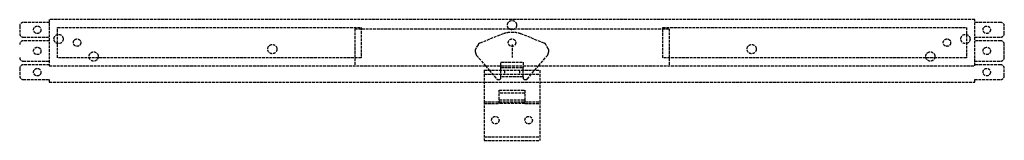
# Model space of a CAD drawing. Header units: millimetres. Extents: x -266 to 266, y -32 to 34.
import ezdxf

# ---------------------------------------------------------------- set-up
doc = ezdxf.new("R2010")
doc.units = ezdxf.units.MM
doc.header["$LTSCALE"] = 10
doc.linetypes.add('ALLCAD_Strich', pattern=[0.2, 0.15, -0.05])
doc.layers.add('BESCH_KONT_sich_schn_grun_2d', color=10, linetype='Continuous')

msp = doc.modelspace()

# ---------------------------------------------------------------- linework, layer by layer
at = {"layer": 'BESCH_KONT_sich_schn_grun_2d', "linetype": 'ALLCAD_Strich'}
for p, q in [((-250, 32.5), (-264, 32.5)), ((-250, 34), (-250, 9)), ((250, 34), (-250, 34)), ((250, 9), (250, 34)), ((264, 32.5), (250, 32.5)), ((-266, 30.5), (-266, 26.5)), ((-245.5, 13.25), (-245.5, 29.75)), ((-245.5, 29.75), (-81.5, 29.75)), ((-85, 29), (-85, 9)), ((-85, 29), (85, 29)), ((-81.5, 29.75), (-81.5, 13.25)), ((1.07, 27), (-1.07, 27)), ((81.5, 13.25), (81.5, 29.75)), ((81.5, 29.75), (245.5, 29.75)), ((85, 29), (85, 9)), ((245.5, 29.75), (245.5, 13.25)), ((266, 26.5), (266, 30.5)), ((-264, 24.5), (-250, 24.5)), ((-250, 22.5), (-264, 22.5)), ((-250, 22.52), (-250, 22.52)), ((-250, 22.52), (-250, 22.51)), ((-250, 22.52), (-250, 22.52)), ((-250, 22.52), (-250, 22.52)), ((-250, 22.52), (-250, 22.52)), ((-250, 22.52), (-250, 22.52)), ((-250, 22.52), (-250, 22.52)), ((-250, 22.52), (-250, 22.52)), ((-250, 22.52), (-250, 22.52)), ((-250, 22.52), (-250, 22.52)), ((-250, 22.51), (-250, 22.51)), ((-250, 22.51), (-250, 22.51)), ((-250, 22.51), (-250, 22.51)), ((-250, 22.51), (-250, 22.51)), ((-250, 22.51), (-250, 22.51)), ((-250, 22.5), (-250, 22.51)), ((-250, 22.51), (-250, 22.51)), ((-250, 22.51), (-250, 22.51)), ((-250, 22.51), (-250, 22.51)), ((-250, 22.51), (-250, 22.51)), ((-250, 22.51), (-250, 22.51)), ((-250, 22.51), (-250, 22.51)), ((-250, 22.5), (-250, 22.5)), ((-250, 22.5), (-250, 22.5)), ((-250, 22.5), (-250, 22.5)), ((-250, 22.5), (-250, 22.5)), ((-250, 22.5), (-250, 22.5)), ((-250, 22.5), (-250, 22.5)), ((-250, 22.5), (-250, 22.5)), ((-250, 22.5), (-250, 22.5)), ((-4.79, 26.28), (-17.35, 21.26)), ((17.35, 21.26), (4.79, 26.28)), ((250, 24.5), (264, 24.5)), ((264, 22.5), (250, 22.5)), ((-19.85, 16.77), (-19.6, 15.51)), ((-18.35, 20.39), (-19.63, 18.15)), ((0, 20.5), (0, 13.5)), ((19.63, 18.15), (18.35, 20.39)), ((19.6, 15.51), (19.85, 16.77)), ((266, 13.5), (266, 20.5)), ((-264, 11.5), (-250, 11.5)), ((-81.5, 13.25), (-245.5, 13.25)), ((-19.16, 14.6), (-14.39, 9)), ((-6, 11), (6, 11)), ((-6, 9), (-6, 11)), ((6, 11), (6, 9)), ((14.39, 9), (19.16, 14.6)), ((245.5, 13.25), (81.5, 13.25)), ((250, 11.5), (264, 11.5)), ((-266, 7.5), (-266, 3.5)), ((-250, 9.5), (-264, 9.5)), ((-250, 9), (250, 9)), ((-15, 6.5), (15, 6.5)), ((-15, 6.5), (-15, -10.51)), ((-14.39, 9), (-12.26, 6.5)), ((-12.26, 6.5), (-8.3, 1.85)), ((-6, 8), (-6, 9)), ((-6, 8), (6, 8)), ((-6, 6.5), (-6, 8)), ((-6, 3), (-6, 6.5)), ((-4, 6.5), (-4, 4.5)), ((4, 6.5), (4, 4.5)), ((6, 9), (6, 8)), ((6, 6.5), (6, 8)), ((6, 3), (6, 6.5)), ((8.3, 1.85), (12.26, 6.5)), ((12.26, 6.5), (14.39, 9)), ((15, 6.5), (15, -10.51)), ((264, 9.5), (250, 9.5)), ((266, 3.5), (266, 7.5)), ((-264, 1.5), (-250, 1.5)), ((-250, 1.5), (-250, 0)), ((-15, 4.5), (15, 4.5)), ((-7.54, 1.5), (-7, 1.5)), ((6, 3), (-6, 3)), ((-6, 2.5), (-6, 3)), ((6, 3), (6, 2.5)), ((7, 1.5), (7.54, 1.5)), ((250, 1.5), (264, 1.5)), ((250, 0), (250, 1.5)), ((-250, 0), (-15, 0)), ((-15, 0), (15, 0)), ((-7, -9.5), (-7, -4.24)), ((-7, -4.24), (7, -4.24)), ((7, -4.24), (7, -9.5)), ((15, 0), (250, 0)), ((-15, -10.51), (15, -10.51)), ((-15, -10.51), (-15, -31.5)), ((7, -5.83), (-7, -5.83)), ((-7, -9.5), (7, -9.5)), ((-7, -11.5), (-7, -9.5)), ((7, -9.5), (7, -11.5)), ((15, -10.51), (15, -31.5)), ((-15, -11.5), (-7, -11.5)), ((7, -11.5), (-7, -11.5)), ((7, -11.5), (15, -11.5)), ((-15, -29.5), (15, -29.5)), ((-15, -31.5), (15, -31.5))]:
    msp.add_line(p, q, dxfattribs=at)
for centre, radius in [((0, 31), 2.5), ((-256.5, 28.5), 2), ((256.5, 28.5), 2), ((-245, 23.5), 2.5), ((-235, 21.5), 2), ((0, 21.5), 2), ((235, 21.5), 2), ((245, 23.5), 2.5), ((-256.5, 17), 2), ((-226, 14), 2.5), ((-129.5, 18), 2.5), ((129.5, 18), 2.5), ((226, 14), 2.5), ((256.5, 17), 2), ((-256.5, 5.5), 2), ((256.5, 5.5), 2), ((-9, -20.5), 2), ((9, -20.5), 2)]:
    msp.add_circle(centre, radius, dxfattribs=at)
for centre, radius, start, end in [((-264, 30.5), 2, 90, 180), ((264, 30.5), 2, 360, 90), ((-1.07, 17), 10, 90, 111.8014), ((1.07, 17), 10, 68.1986, 90), ((-264, 26.5), 2, 180, 270), ((-264, 20.5), 2, 90, 180), ((264, 26.5), 2, 270, 0), ((264, 20.5), 2, 360, 90), ((-17.89, 17.16), 2, 150.2551, 191.3099), ((-16.61, 19.4), 2, 111.8014, 150.2551), ((16.61, 19.4), 2, 29.7449, 68.1986), ((17.89, 17.16), 2, 348.6901, 29.7449), ((-264, 13.5), 2, 180, 270), ((-17.64, 15.9), 2, 191.3099, 220.4261), ((17.64, 15.9), 2, 319.5739, 348.6901), ((264, 13.5), 2, 270, 0), ((-264, 7.5), 2, 90, 180), ((264, 7.5), 2, 360, 90), ((-264, 3.5), 2, 180, 270), ((-7.54, 2.5), 1, 220.4261, 270), ((-7, 2.5), 1, 270, 0), ((7, 2.5), 1, 180, 270), ((7.54, 2.5), 1, 270, 319.5739), ((264, 3.5), 2, 270, 0)]:
    msp.add_arc(centre, radius, start, end, dxfattribs=at)

doc.saveas('drawing.dxf')
